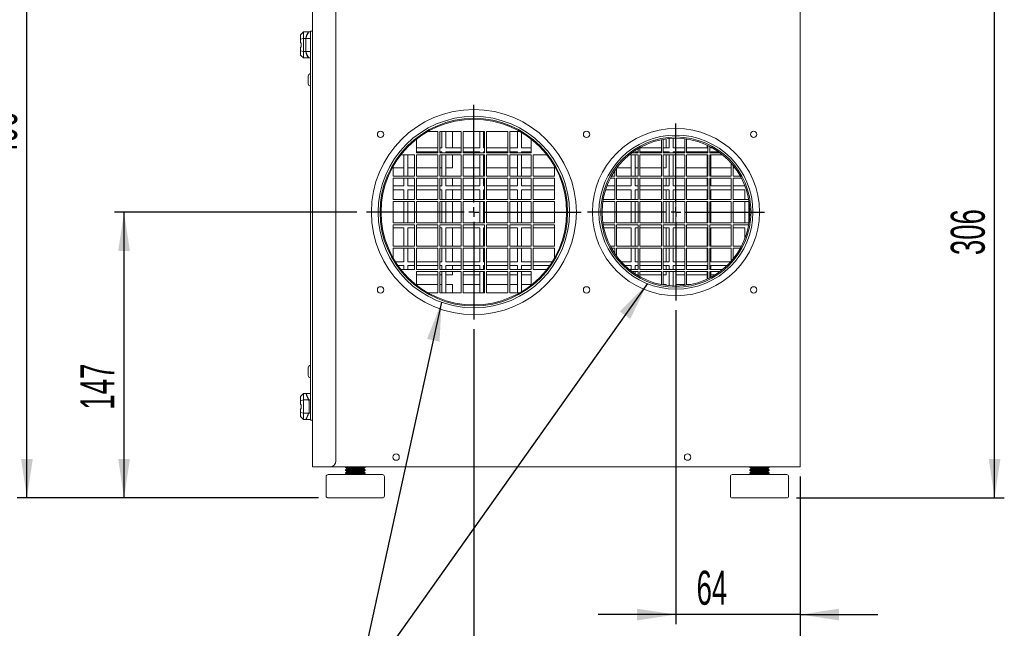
# Model space of a CAD drawing. Header units: millimetres. Extents: x 5 to 415, y 5 to 292.
# Tile 3 of 6: x 144 to 245, y 106 to 169. Entities that reach past the tile are written whole.
import ezdxf

# ---------------------------------------------------------------- set-up
doc = ezdxf.new("R2010")
doc.units = ezdxf.units.MM
doc.layers.add('FORMAT', color=7, linetype='Continuous')
doc.styles.add('SLDTEXTSTYLE1', font='TXT', dxfattribs={"width": 0.605})
doc.dimstyles.new('SLDDIMSTYLE0', dxfattribs={"dimtxt": 3.5, "dimasz": 4, "dimexe": 0, "dimexo": 0.0625, "dimgap": 0.875, "dimtad": 1, "dimlfac": 5, "dimrnd": 1e-09, "dimzin": 12, "dimdsep": 46, "dimtxsty": 'SLDTEXTSTYLE1', "dimsah": 1, "dimcen": 0.09, "dimadec": 0, "dimazin": 3, "dimtfac": 1, "dimtofl": 0, "dimtmove": 0, "dimatfit": 3, "dimfxl": 0, "dimfrac": 2, "dimtolj": 1, "dimtzin": 12, "dimarcsym": 0})
doc.dimstyles.new('SLDDIMSTYLE1', dxfattribs={"dimtxt": 3.5, "dimasz": 4, "dimexe": 0, "dimexo": 0.0625, "dimgap": 0.875, "dimtad": 1, "dimlfac": 5, "dimrnd": 1e-09, "dimzin": 12, "dimdsep": 46, "dimtxsty": 'SLDTEXTSTYLE1', "dimsah": 1, "dimcen": 0.09, "dimadec": 0, "dimazin": 3, "dimtfac": 1, "dimtmove": 0, "dimatfit": 0, "dimfxl": 0, "dimfrac": 2, "dimtolj": 1, "dimtzin": 12, "dimarcsym": 0})
doc.dimstyles.new('SLDDIMSTYLE2', dxfattribs={"dimtxt": 0, "dimasz": 4, "dimexe": 0, "dimexo": 0.0625, "dimgap": 0, "dimtad": 0, "dimtih": 1, "dimtoh": 1, "dimdec": 0, "dimrnd": 1e-09, "dimzin": 0, "dimdsep": 46, "dimtxsty": 'Standard', "dimsah": 1, "dimcen": 0.09, "dimadec": 0, "dimazin": 0, "dimtfac": 4, "dimtdec": 0, "dimtofl": 0, "dimtmove": 0, "dimatfit": 3, "dimfxl": 0, "dimfrac": 2, "dimtolj": 1, "dimtzin": 0, "dimarcsym": 0})

# ---------------------------------------------------------------- blocks, each defined once
blk = doc.blocks.new('*D6')
at = {"layer": 'FORMAT'}
for p, q in [((178.27, 148.85), (153.32, 148.85)), ((154.32, 119.45), (154.32, 148.85)), ((174.32, 119.45), (153.32, 119.45))]:
    blk.add_line(p, q, dxfattribs=at)
for points in [[(154.32, 148.85), (153.72, 144.85), (154.92, 144.85)], [(154.32, 119.45), (154.92, 123.45), (153.72, 123.45)]]:
    blk.add_solid(points, dxfattribs=at)
at = {"layer": 'FORMAT', "insert": (149.81, 128.53, -0.81), "char_height": 3.5, "attachment_point": 1, "rotation": 90, "style": 'SLDTEXTSTYLE1'}
blk.add_mtext('147', dxfattribs=at)
blk = doc.blocks.new('*D7')
at = {"layer": 'FORMAT'}
for p, q in [((163.32, 200.65), (143.32, 200.65)), ((144.32, 119.45), (144.32, 200.65)), ((174.32, 119.45), (143.32, 119.45))]:
    blk.add_line(p, q, dxfattribs=at)
for points in [[(144.32, 200.65), (143.72, 196.65), (144.92, 196.65)], [(144.32, 119.45), (144.92, 123.45), (143.72, 123.45)]]:
    blk.add_solid(points, dxfattribs=at)
at = {"layer": 'FORMAT', "insert": (139.81, 154.43, -0.81), "char_height": 3.5, "attachment_point": 1, "rotation": 90, "style": 'SLDTEXTSTYLE1'}
blk.add_mtext('406', dxfattribs=at)
blk = doc.blocks.new('*D8')
at = {"layer": 'FORMAT'}
for p, q in [((234.92, 180.65), (244.92, 180.65)), ((243.92, 119.45), (243.92, 180.65)), ((223.52, 119.45), (244.92, 119.45))]:
    blk.add_line(p, q, dxfattribs=at)
for points in [[(243.92, 180.65), (243.32, 176.65), (244.52, 176.65)], [(243.92, 119.45), (244.52, 123.45), (243.32, 123.45)]]:
    blk.add_solid(points, dxfattribs=at)
at = {"layer": 'FORMAT', "insert": (239.41, 144.43, -0.81), "char_height": 3.5, "attachment_point": 1, "rotation": 90, "style": 'SLDTEXTSTYLE1'}
blk.add_mtext('306', dxfattribs=at)
blk = doc.blocks.new('*D10')
at = {"layer": 'FORMAT'}
for p, q in [((211.12, 138.75), (211.12, 106.45)), ((223.92, 121.65), (223.92, 106.45)), ((211.12, 107.45), (203.12, 107.45)), ((223.92, 107.45), (211.12, 107.45)), ((223.92, 107.45), (231.92, 107.45))]:
    blk.add_line(p, q, dxfattribs=at)
for points in [[(211.12, 107.45), (207.12, 108.05), (207.12, 106.85)], [(223.92, 107.45), (227.92, 106.85), (227.92, 108.05)]]:
    blk.add_solid(points, dxfattribs=at)
at = {"layer": 'FORMAT', "insert": (213.25, 111.96, -0.81), "char_height": 3.5, "attachment_point": 1, "style": 'SLDTEXTSTYLE1'}
blk.add_mtext('64', dxfattribs=at)
blk = doc.blocks.new('*D11')
at = {"layer": 'FORMAT'}
for p, q in [((190.32, 136.8), (190.32, 96.45)), ((223.92, 121.65), (223.92, 96.45)), ((223.92, 97.45), (190.32, 97.45))]:
    blk.add_line(p, q, dxfattribs=at)
for points in [[(190.32, 97.45), (194.32, 96.85), (194.32, 98.05)], [(223.92, 97.45), (219.92, 98.05), (219.92, 96.85)]]:
    blk.add_solid(points, dxfattribs=at)
at = {"layer": 'FORMAT', "insert": (201.51, 101.96, -0.81), "char_height": 3.5, "attachment_point": 1, "style": 'SLDTEXTSTYLE1'}
blk.add_mtext('168', dxfattribs=at)
blk = doc.blocks.new('SW_CENTERMARKSYMBOL_0')
at = {"layer": 'FORMAT', "color": 0}
for p, q in [((0, 1), (0, 11.05)), ((-1, 0), (-11.05, 0)), ((0, 0), (-0.5, 0)), ((0, 0), (0, 0.5)), ((0, 0), (0, -0.5)), ((0, 0), (0.5, 0)), ((1, 0), (11.05, 0)), ((0, -1), (0, -11.05))]:
    blk.add_line(p, q, dxfattribs=at)
blk = doc.blocks.new('SW_CENTERMARKSYMBOL_1')
at = {"layer": 'FORMAT', "color": 0}
for p, q in [((0, 1), (0, 9.1)), ((-1, 0), (-9.1, 0)), ((0, 0), (-0.5, 0)), ((0, 0), (0, 0.5)), ((0, 0), (0, -0.5)), ((0, 0), (0.5, 0)), ((1, 0), (9.1, 0)), ((0, -1), (0, -9.1))]:
    blk.add_line(p, q, dxfattribs=at)

msp = doc.modelspace()

# ---------------------------------------------------------------- linework, layer by layer
at = {"color": 7, "linetype": 'Continuous', "lineweight": 15}
for p, q in [((173.7228, 122.648), (173.7228, 215.248)), ((223.9228, 215.048), (223.9228, 122.648)), ((176.1228, 213.2339), (176.1228, 123.248)), ((172.7828, 167.388), (172.4828, 167.088)), ((172.7828, 167.388), (172.7828, 166.7221)), ((172.7828, 167.388), (173.3172, 167.388)), ((173.3172, 167.388), (173.3533, 167.388)), ((173.3533, 167.388), (173.5228, 167.388)), ((173.5228, 167.448), (173.7228, 167.448)), ((173.5228, 167.048), (173.5228, 167.448)), ((172.4828, 166.6467), (172.4828, 167.088)), ((172.4828, 166.6467), (172.7828, 166.7221)), ((172.4828, 166.268), (172.4828, 166.6467)), ((172.5328, 166.268), (172.4828, 166.268)), ((172.5328, 166.268), (172.5328, 165.828)), ((172.7828, 166.7221), (172.7828, 165.3739)), ((172.7828, 166.7221), (173.0137, 166.7221)), ((173.0137, 165.3739), (173.0137, 166.7221)), ((173.0428, 166.7221), (173.5228, 166.7221)), ((173.0428, 165.3739), (173.0428, 166.7221)), ((173.5228, 167.048), (173.5228, 127.848)), ((172.5328, 165.828), (172.4828, 165.828)), ((172.4828, 165.4493), (172.4828, 165.828)), ((172.7828, 165.3739), (172.4828, 165.4493)), ((172.4828, 165.4493), (172.4828, 165.008)), ((172.7828, 165.3739), (172.7828, 164.708)), ((173.0137, 165.3739), (172.7828, 165.3739)), ((173.5228, 165.3739), (173.0428, 165.3739)), ((172.4828, 165.008), (172.7828, 164.708)), ((173.3172, 164.708), (172.7828, 164.708)), ((173.3533, 164.708), (173.3172, 164.708)), ((173.3533, 164.708), (173.5228, 164.708)), ((173.2828, 162.053), (173.2828, 162.843)), ((186.6228, 157.148), (185.5992, 157.148)), ((186.6228, 154.948), (186.6228, 157.148)), ((189.0228, 157.148), (186.8228, 157.148)), ((186.8228, 157.148), (186.8228, 154.948)), ((187.0228, 155.448), (187.0228, 157.148)), ((187.4228, 157.148), (187.4228, 155.448)), ((188.1228, 155.448), (188.1228, 157.148)), ((189.0228, 154.948), (189.0228, 157.148)), ((191.4228, 157.148), (189.2228, 157.148)), ((189.2228, 157.148), (189.2228, 154.948)), ((190.9228, 155.448), (190.9228, 157.148)), ((191.3228, 157.148), (191.3228, 155.448)), ((191.4228, 154.948), (191.4228, 157.148)), ((193.8228, 157.148), (191.6228, 157.148)), ((191.6228, 157.148), (191.6228, 154.948)), ((193.8228, 154.948), (193.8228, 157.148)), ((195.0464, 157.148), (194.0228, 157.148)), ((194.0228, 157.148), (194.0228, 154.948)), ((194.8228, 155.448), (194.8228, 157.148)), ((184.4228, 156.3575), (184.4228, 154.948)), ((195.2228, 157.0451), (195.2228, 155.448)), ((196.2228, 154.948), (196.2228, 156.3575)), ((209.6228, 154.948), (209.6228, 156.2985)), ((209.8228, 156.336), (209.8228, 154.948)), ((210.1228, 155.448), (210.1228, 156.3819)), ((210.4228, 155.448), (210.4228, 156.4157)), ((210.8228, 156.4421), (210.8228, 155.448)), ((211.1228, 156.448), (211.1228, 155.448)), ((212.0228, 154.948), (212.0228, 156.3945)), ((212.2228, 156.368), (212.2228, 154.948)), ((184.4228, 155.448), (186.6228, 155.448)), ((186.8228, 155.448), (187.0228, 155.448)), ((187.4228, 155.448), (189.0228, 155.448)), ((189.2228, 155.448), (190.9228, 155.448)), ((191.3228, 155.448), (191.4228, 155.448)), ((191.6228, 155.448), (193.8228, 155.448)), ((194.0228, 155.448), (194.8228, 155.448)), ((195.2228, 155.448), (196.2228, 155.448)), ((207.2228, 154.948), (207.2228, 155.371)), ((207.4228, 155.4865), (207.4228, 154.948)), ((207.4228, 155.448), (209.6228, 155.448)), ((209.8228, 155.448), (210.4228, 155.448)), ((210.8228, 155.448), (212.0228, 155.448)), ((212.2228, 155.448), (214.3228, 155.448)), ((214.3228, 155.448), (214.3228, 155.7415)), ((214.4228, 154.948), (214.4228, 155.6942)), ((214.6228, 155.5941), (214.6228, 154.948)), ((214.7228, 155.5413), (214.7228, 155.448)), ((214.7228, 155.448), (214.8911, 155.448)), ((184.2228, 154.748), (182.8133, 154.748)), ((183.1228, 152.548), (183.1228, 154.748)), ((183.5228, 154.748), (183.5228, 152.548)), ((184.2228, 152.548), (184.2228, 154.748)), ((186.6228, 155.048), (184.4228, 155.048)), ((184.4228, 154.948), (186.6228, 154.948)), ((184.4228, 154.748), (184.4228, 152.548)), ((186.6228, 154.748), (184.4228, 154.748)), ((186.6228, 152.548), (186.6228, 154.748)), ((187.0228, 155.048), (186.8228, 155.048)), ((186.8228, 154.948), (189.0228, 154.948)), ((186.8228, 154.748), (186.8228, 152.548)), ((189.0228, 154.748), (186.8228, 154.748)), ((187.0228, 154.948), (187.0228, 155.048)), ((187.0228, 152.548), (187.0228, 154.748)), ((189.0228, 155.048), (187.4228, 155.048)), ((187.4228, 155.048), (187.4228, 154.948)), ((187.4228, 154.748), (187.4228, 152.548)), ((188.1228, 154.948), (188.1228, 155.048)), ((188.1228, 153.398), (188.1228, 154.748)), ((189.0228, 152.548), (189.0228, 154.748)), ((190.9228, 155.048), (189.2228, 155.048)), ((189.2228, 154.948), (191.4228, 154.948)), ((189.2228, 154.748), (189.2228, 152.548)), ((191.4228, 154.748), (189.2228, 154.748)), ((190.9228, 154.948), (190.9228, 155.048)), ((190.9228, 152.548), (190.9228, 154.748)), ((191.4228, 155.048), (191.3228, 155.048)), ((191.3228, 155.048), (191.3228, 154.948)), ((191.3228, 154.748), (191.3228, 152.548)), ((191.4228, 152.548), (191.4228, 154.748)), ((193.8228, 155.048), (191.6228, 155.048)), ((191.6228, 154.948), (193.8228, 154.948)), ((191.6228, 154.748), (191.6228, 152.548)), ((193.8228, 154.748), (191.6228, 154.748)), ((193.8228, 152.548), (193.8228, 154.748)), ((194.8228, 155.048), (194.0228, 155.048)), ((194.0228, 154.948), (196.2228, 154.948)), ((194.0228, 154.748), (194.0228, 152.548)), ((196.2228, 154.748), (194.0228, 154.748)), ((194.8228, 154.948), (194.8228, 155.048)), ((194.8228, 152.548), (194.8228, 154.748)), ((196.2228, 155.048), (195.2228, 155.048)), ((195.2228, 155.048), (195.2228, 154.948)), ((195.2228, 154.748), (195.2228, 152.548)), ((196.2228, 152.548), (196.2228, 154.748)), ((197.8323, 154.748), (196.4228, 154.748)), ((196.4228, 154.748), (196.4228, 152.548)), ((207.2228, 154.748), (206.3322, 154.748)), ((206.5228, 152.548), (206.5228, 154.748)), ((206.5896, 154.948), (207.2228, 154.948)), ((207.2228, 155.048), (206.9228, 155.048)), ((206.9228, 155.048), (206.9228, 154.948)), ((206.9228, 154.748), (206.9228, 152.548)), ((207.2228, 152.548), (207.2228, 154.748)), ((209.6228, 155.048), (207.4228, 155.048)), ((207.4228, 154.948), (209.6228, 154.948)), ((207.4228, 154.748), (207.4228, 152.548)), ((209.6228, 154.748), (207.4228, 154.748)), ((209.6228, 152.548), (209.6228, 154.748)), ((210.4228, 155.048), (209.8228, 155.048)), ((209.8228, 154.948), (212.0228, 154.948)), ((209.8228, 154.748), (209.8228, 152.548)), ((212.0228, 154.748), (209.8228, 154.748)), ((210.1228, 154.948), (210.1228, 155.048)), ((210.1228, 153.398), (210.1228, 154.748)), ((210.4228, 154.948), (210.4228, 155.048)), ((210.4228, 152.548), (210.4228, 154.748)), ((212.0228, 155.048), (210.8228, 155.048)), ((210.8228, 155.048), (210.8228, 154.948)), ((210.8228, 154.748), (210.8228, 152.548)), ((211.1228, 155.048), (211.1228, 154.948)), ((211.1228, 154.748), (211.1228, 153.398)), ((212.0228, 152.548), (212.0228, 154.748)), ((214.3228, 155.048), (212.2228, 155.048)), ((212.2228, 154.948), (214.4228, 154.948)), ((212.2228, 154.748), (212.2228, 152.548)), ((214.4228, 154.748), (212.2228, 154.748)), ((214.3228, 154.948), (214.3228, 155.048)), ((214.3228, 152.548), (214.3228, 154.748)), ((214.4228, 152.548), (214.4228, 154.748)), ((214.6228, 154.948), (215.656, 154.948)), ((214.6228, 154.748), (214.6228, 152.548)), ((215.9134, 154.748), (214.6228, 154.748)), ((215.5183, 155.048), (214.7228, 155.048)), ((214.7228, 155.048), (214.7228, 154.948)), ((214.7228, 154.748), (214.7228, 152.548)), ((182.0228, 153.5716), (182.0228, 152.548)), ((182.0228, 153.398), (183.1228, 153.398)), ((183.5228, 153.398), (184.2228, 153.398)), ((184.4228, 153.398), (186.6228, 153.398)), ((186.8228, 153.398), (187.0228, 153.398)), ((187.4228, 153.398), (188.1228, 153.398)), ((189.2228, 153.398), (190.9228, 153.398)), ((191.3228, 153.398), (191.4228, 153.398)), ((191.6228, 153.398), (193.8228, 153.398)), ((194.0228, 153.398), (194.8228, 153.398)), ((195.2228, 153.398), (196.2228, 153.398)), ((196.4228, 153.398), (198.6228, 153.398)), ((198.6228, 152.548), (198.6228, 153.5716)), ((204.8228, 152.548), (204.8228, 153.0989)), ((205.0228, 153.3812), (205.0228, 152.548)), ((205.0353, 153.398), (206.5228, 153.398)), ((206.9228, 153.398), (207.2228, 153.398)), ((207.4228, 153.398), (209.6228, 153.398)), ((209.8228, 153.398), (210.1228, 153.398)), ((211.1228, 153.398), (212.0228, 153.398)), ((212.2228, 153.398), (214.3228, 153.398)), ((214.7228, 153.398), (216.8228, 153.398)), ((216.8228, 152.548), (216.8228, 153.8749)), ((217.0228, 153.6386), (217.0228, 152.548)), ((217.0228, 153.398), (217.2103, 153.398)), ((182.0228, 152.548), (184.2228, 152.548)), ((182.0228, 152.348), (182.0228, 150.148)), ((184.2228, 152.348), (182.0228, 152.348)), ((183.1228, 151.548), (183.1228, 152.348)), ((183.5228, 152.348), (183.5228, 151.548)), ((184.2228, 150.148), (184.2228, 152.348)), ((184.4228, 152.548), (186.6228, 152.548)), ((184.4228, 152.348), (184.4228, 150.148)), ((186.6228, 152.348), (184.4228, 152.348)), ((186.6228, 150.148), (186.6228, 152.348)), ((186.8228, 152.548), (189.0228, 152.548)), ((186.8228, 152.348), (186.8228, 150.148)), ((189.0228, 152.348), (186.8228, 152.348)), ((187.0228, 151.548), (187.0228, 152.348)), ((187.4228, 152.348), (187.4228, 151.548)), ((188.1228, 151.548), (188.1228, 152.348)), ((189.0228, 150.148), (189.0228, 152.348)), ((189.2228, 152.548), (191.4228, 152.548)), ((189.2228, 152.348), (189.2228, 150.148)), ((191.4228, 152.348), (189.2228, 152.348)), ((190.9228, 151.548), (190.9228, 152.348)), ((191.3228, 152.348), (191.3228, 151.548)), ((191.4228, 150.148), (191.4228, 152.348)), ((191.6228, 152.548), (193.8228, 152.548)), ((191.6228, 152.348), (191.6228, 150.148)), ((193.8228, 152.348), (191.6228, 152.348)), ((193.8228, 150.148), (193.8228, 152.348)), ((194.0228, 152.548), (196.2228, 152.548)), ((194.0228, 152.348), (194.0228, 150.148)), ((196.2228, 152.348), (194.0228, 152.348)), ((194.8228, 151.548), (194.8228, 152.348)), ((195.2228, 152.348), (195.2228, 151.548)), ((196.2228, 150.148), (196.2228, 152.348)), ((196.4228, 152.548), (198.6228, 152.548)), ((198.6228, 152.348), (196.4228, 152.348)), ((196.4228, 152.348), (196.4228, 150.148)), ((198.6228, 150.148), (198.6228, 152.348)), ((204.8228, 152.348), (204.3767, 152.348)), ((204.4843, 152.548), (204.8228, 152.548)), ((204.8228, 150.148), (204.8228, 152.348)), ((205.0228, 152.548), (207.2228, 152.548)), ((205.0228, 152.348), (205.0228, 150.148)), ((207.2228, 152.348), (205.0228, 152.348)), ((206.5228, 151.548), (206.5228, 152.348)), ((206.9228, 152.348), (206.9228, 151.548)), ((207.2228, 150.148), (207.2228, 152.348)), ((207.4228, 152.548), (209.6228, 152.548)), ((207.4228, 152.348), (207.4228, 150.148)), ((209.6228, 152.348), (207.4228, 152.348)), ((209.6228, 150.148), (209.6228, 152.348)), ((209.8228, 152.548), (212.0228, 152.548)), ((209.8228, 152.348), (209.8228, 150.148)), ((212.0228, 152.348), (209.8228, 152.348)), ((210.1228, 151.548), (210.1228, 152.348)), ((210.4228, 151.548), (210.4228, 152.348)), ((210.8228, 152.348), (210.8228, 151.548)), ((211.1228, 152.348), (211.1228, 151.548)), ((212.0228, 150.148), (212.0228, 152.348)), ((212.2228, 152.548), (214.4228, 152.548)), ((212.2228, 152.348), (212.2228, 150.148)), ((214.4228, 152.348), (212.2228, 152.348)), ((214.3228, 151.548), (214.3228, 152.348)), ((214.4228, 150.148), (214.4228, 152.348)), ((214.6228, 152.548), (216.8228, 152.548)), ((214.6228, 152.348), (214.6228, 150.148)), ((216.8228, 152.348), (214.6228, 152.348)), ((214.7228, 152.348), (214.7228, 151.548)), ((216.8228, 150.148), (216.8228, 152.348)), ((217.0228, 152.548), (217.7614, 152.548)), ((217.8689, 152.348), (217.0228, 152.348)), ((217.0228, 152.348), (217.0228, 150.148)), ((182.0228, 151.548), (183.1228, 151.548)), ((183.1228, 151.148), (182.0228, 151.148)), ((183.1228, 150.148), (183.1228, 151.148)), ((183.5228, 151.548), (184.2228, 151.548)), ((184.2228, 151.148), (183.5228, 151.148)), ((183.5228, 151.148), (183.5228, 150.148)), ((184.4228, 151.548), (186.6228, 151.548)), ((186.6228, 151.148), (184.4228, 151.148)), ((186.8228, 151.548), (187.0228, 151.548)), ((187.0228, 151.148), (186.8228, 151.148)), ((187.0228, 150.148), (187.0228, 151.148)), ((187.4228, 151.548), (189.0228, 151.548)), ((189.0228, 151.148), (187.4228, 151.148)), ((187.4228, 151.148), (187.4228, 150.148)), ((188.1228, 150.148), (188.1228, 151.148)), ((189.2228, 151.548), (190.9228, 151.548)), ((190.9228, 151.148), (189.2228, 151.148)), ((190.9228, 150.148), (190.9228, 151.148)), ((191.3228, 151.548), (191.4228, 151.548)), ((191.4228, 151.148), (191.3228, 151.148)), ((191.3228, 151.148), (191.3228, 150.148)), ((191.6228, 151.548), (193.8228, 151.548)), ((193.8228, 151.148), (191.6228, 151.148)), ((194.0228, 151.548), (194.8228, 151.548)), ((194.8228, 151.148), (194.0228, 151.148)), ((194.8228, 150.148), (194.8228, 151.148)), ((195.2228, 151.548), (196.2228, 151.548)), ((196.2228, 151.148), (195.2228, 151.148)), ((195.2228, 151.148), (195.2228, 150.148)), ((196.4228, 151.548), (198.6228, 151.548)), ((198.6228, 151.148), (196.4228, 151.148)), ((204.8228, 151.148), (203.8792, 151.148)), ((204.0186, 151.548), (204.8228, 151.548)), ((205.0228, 151.548), (206.5228, 151.548)), ((206.5228, 151.148), (205.0228, 151.148)), ((206.5228, 150.148), (206.5228, 151.148)), ((206.9228, 151.548), (207.2228, 151.548)), ((207.2228, 151.148), (206.9228, 151.148)), ((206.9228, 151.148), (206.9228, 150.148)), ((207.4228, 151.548), (209.6228, 151.548)), ((209.6228, 151.148), (207.4228, 151.148)), ((209.8228, 151.548), (210.4228, 151.548)), ((210.4228, 151.148), (209.8228, 151.148)), ((210.1228, 150.148), (210.1228, 151.148)), ((210.4228, 150.148), (210.4228, 151.148)), ((210.8228, 151.548), (212.0228, 151.548)), ((212.0228, 151.148), (210.8228, 151.148)), ((210.8228, 151.148), (210.8228, 150.148)), ((211.1228, 151.148), (211.1228, 150.148)), ((212.2228, 151.548), (214.3228, 151.548)), ((214.3228, 151.148), (212.2228, 151.148)), ((214.3228, 150.148), (214.3228, 151.148)), ((214.7228, 151.548), (216.8228, 151.548)), ((216.8228, 151.148), (214.7228, 151.148)), ((214.7228, 151.148), (214.7228, 150.148)), ((217.0228, 151.548), (218.2228, 151.548)), ((218.2228, 151.148), (217.0228, 151.148)), ((218.2228, 151.548), (218.2228, 151.5591)), ((218.2228, 150.148), (218.2228, 151.148)), ((182.0228, 150.148), (184.2228, 150.148)), ((184.4228, 150.148), (186.6228, 150.148)), ((186.8228, 150.148), (189.0228, 150.148)), ((189.2228, 150.148), (191.4228, 150.148)), ((191.6228, 150.148), (193.8228, 150.148)), ((194.0228, 150.148), (196.2228, 150.148)), ((196.4228, 150.148), (198.6228, 150.148)), ((203.6348, 150.148), (204.8228, 150.148)), ((205.0228, 150.148), (207.2228, 150.148)), ((207.4228, 150.148), (209.6228, 150.148)), ((209.8228, 150.148), (212.0228, 150.148)), ((212.2228, 150.148), (214.4228, 150.148)), ((214.6228, 150.148), (216.8228, 150.148)), ((217.0228, 150.148), (218.6108, 150.148)), ((182.0228, 149.948), (182.0228, 147.748)), ((184.2228, 149.948), (182.0228, 149.948)), ((183.1228, 147.748), (183.1228, 149.948)), ((183.5228, 149.948), (183.5228, 147.748)), ((184.2228, 147.748), (184.2228, 149.948)), ((184.4228, 149.948), (184.4228, 147.748)), ((186.6228, 149.948), (184.4228, 149.948)), ((186.6228, 147.748), (186.6228, 149.948)), ((186.8228, 149.948), (186.8228, 147.748)), ((189.0228, 149.948), (186.8228, 149.948)), ((187.0228, 147.748), (187.0228, 149.948)), ((187.4228, 149.948), (187.4228, 147.748)), ((188.1228, 147.748), (188.1228, 149.948)), ((189.0228, 147.748), (189.0228, 149.948)), ((189.2228, 149.948), (189.2228, 147.748)), ((191.4228, 149.948), (189.2228, 149.948)), ((190.9228, 147.748), (190.9228, 149.948)), ((191.3228, 149.948), (191.3228, 147.748)), ((191.4228, 147.748), (191.4228, 149.948)), ((191.6228, 149.948), (191.6228, 147.748)), ((193.8228, 149.948), (191.6228, 149.948)), ((193.8228, 147.748), (193.8228, 149.948)), ((194.0228, 149.948), (194.0228, 147.748)), ((196.2228, 149.948), (194.0228, 149.948)), ((194.8228, 147.748), (194.8228, 149.948)), ((195.2228, 149.948), (195.2228, 147.748)), ((196.2228, 147.748), (196.2228, 149.948)), ((196.4228, 149.948), (196.4228, 147.748)), ((198.6228, 149.948), (196.4228, 149.948)), ((198.6228, 147.748), (198.6228, 149.948)), ((204.8228, 149.948), (203.6029, 149.948)), ((204.8228, 147.748), (204.8228, 149.948)), ((205.0228, 149.948), (205.0228, 147.748)), ((207.2228, 149.948), (205.0228, 149.948)), ((206.5228, 147.748), (206.5228, 149.948)), ((206.9228, 149.948), (206.9228, 147.748)), ((207.2228, 147.748), (207.2228, 149.948)), ((207.4228, 149.948), (207.4228, 147.748)), ((209.6228, 149.948), (207.4228, 149.948)), ((209.6228, 147.748), (209.6228, 149.948)), ((209.8228, 149.948), (209.8228, 147.748)), ((212.0228, 149.948), (209.8228, 149.948)), ((210.1228, 147.748), (210.1228, 149.948)), ((210.4228, 147.748), (210.4228, 149.948)), ((210.8228, 149.948), (210.8228, 147.748)), ((211.1228, 149.948), (211.1228, 147.748)), ((212.0228, 147.748), (212.0228, 149.948)), ((212.2228, 149.948), (212.2228, 147.748)), ((214.4228, 149.948), (212.2228, 149.948)), ((214.3228, 147.748), (214.3228, 149.948)), ((214.4228, 147.748), (214.4228, 149.948)), ((214.6228, 149.948), (214.6228, 147.748)), ((216.8228, 149.948), (214.6228, 149.948)), ((214.7228, 149.948), (214.7228, 147.748)), ((216.8228, 147.748), (216.8228, 149.948)), ((217.0228, 149.948), (217.0228, 147.748)), ((218.6428, 149.948), (217.0228, 149.948)), ((218.2228, 147.748), (218.2228, 149.948)), ((218.6228, 149.948), (218.6228, 147.748)), ((182.0228, 147.748), (184.2228, 147.748)), ((182.0228, 147.548), (182.0228, 145.348)), ((184.2228, 147.548), (182.0228, 147.548)), ((183.1228, 147.248), (182.0228, 147.248)), ((183.1228, 145.348), (183.1228, 147.248)), ((184.2228, 147.248), (183.5228, 147.248)), ((183.5228, 147.248), (183.5228, 145.348)), ((184.2228, 145.348), (184.2228, 147.548)), ((184.4228, 147.748), (186.6228, 147.748)), ((184.4228, 147.548), (184.4228, 145.348)), ((186.6228, 147.548), (184.4228, 147.548)), ((186.6228, 147.248), (184.4228, 147.248)), ((186.6228, 145.348), (186.6228, 147.548)), ((186.8228, 147.748), (189.0228, 147.748)), ((186.8228, 147.548), (186.8228, 145.348)), ((189.0228, 147.548), (186.8228, 147.548)), ((187.0228, 147.248), (186.8228, 147.248)), ((187.0228, 145.348), (187.0228, 147.248)), ((189.0228, 147.248), (187.4228, 147.248)), ((187.4228, 147.248), (187.4228, 145.348)), ((188.1228, 145.348), (188.1228, 147.248)), ((189.0228, 145.348), (189.0228, 147.548)), ((189.2228, 147.748), (191.4228, 147.748)), ((189.2228, 147.548), (189.2228, 145.348)), ((191.4228, 147.548), (189.2228, 147.548)), ((190.9228, 147.248), (189.2228, 147.248)), ((190.9228, 145.348), (190.9228, 147.248)), ((191.4228, 147.248), (191.3228, 147.248)), ((191.3228, 147.248), (191.3228, 145.348)), ((191.4228, 145.348), (191.4228, 147.548)), ((191.6228, 147.748), (193.8228, 147.748)), ((191.6228, 147.548), (191.6228, 145.348)), ((193.8228, 147.548), (191.6228, 147.548)), ((193.8228, 147.248), (191.6228, 147.248)), ((193.8228, 145.348), (193.8228, 147.548)), ((194.0228, 147.748), (196.2228, 147.748)), ((194.0228, 147.548), (194.0228, 145.348)), ((196.2228, 147.548), (194.0228, 147.548)), ((194.8228, 147.248), (194.0228, 147.248)), ((194.8228, 145.348), (194.8228, 147.248)), ((196.2228, 147.248), (195.2228, 147.248)), ((195.2228, 147.248), (195.2228, 145.348)), ((196.2228, 145.348), (196.2228, 147.548)), ((196.4228, 147.748), (198.6228, 147.748)), ((196.4228, 147.548), (196.4228, 145.348)), ((198.6228, 147.548), (196.4228, 147.548)), ((198.6228, 147.248), (196.4228, 147.248)), ((198.6228, 145.348), (198.6228, 147.548)), ((203.6029, 147.748), (204.8228, 147.748)), ((204.8228, 147.548), (203.6348, 147.548)), ((204.8228, 147.248), (203.6932, 147.248)), ((204.8228, 145.348), (204.8228, 147.548)), ((205.0228, 147.748), (207.2228, 147.748)), ((205.0228, 147.548), (205.0228, 145.348)), ((207.2228, 147.548), (205.0228, 147.548)), ((206.5228, 147.248), (205.0228, 147.248)), ((206.5228, 145.348), (206.5228, 147.248)), ((207.2228, 147.248), (206.9228, 147.248)), ((206.9228, 147.248), (206.9228, 145.348)), ((207.2228, 145.348), (207.2228, 147.548)), ((207.4228, 147.748), (209.6228, 147.748)), ((207.4228, 147.548), (207.4228, 145.348)), ((209.6228, 147.548), (207.4228, 147.548)), ((209.6228, 147.248), (207.4228, 147.248)), ((209.6228, 145.348), (209.6228, 147.548)), ((209.8228, 147.748), (212.0228, 147.748)), ((209.8228, 147.548), (209.8228, 145.348)), ((212.0228, 147.548), (209.8228, 147.548)), ((210.4228, 147.248), (209.8228, 147.248)), ((210.1228, 145.348), (210.1228, 147.248)), ((210.4228, 145.348), (210.4228, 147.248)), ((212.0228, 147.248), (210.8228, 147.248)), ((210.8228, 147.248), (210.8228, 145.348)), ((211.1228, 147.248), (211.1228, 145.348)), ((212.0228, 145.348), (212.0228, 147.548)), ((212.2228, 147.748), (214.4228, 147.748)), ((212.2228, 147.548), (212.2228, 145.348)), ((214.4228, 147.548), (212.2228, 147.548)), ((214.3228, 147.248), (212.2228, 147.248)), ((214.3228, 145.348), (214.3228, 147.248)), ((214.4228, 145.348), (214.4228, 147.548)), ((214.6228, 147.748), (216.8228, 147.748)), ((214.6228, 147.548), (214.6228, 145.348)), ((216.8228, 147.548), (214.6228, 147.548)), ((216.8228, 147.248), (214.7228, 147.248)), ((214.7228, 147.248), (214.7228, 145.348)), ((216.8228, 145.348), (216.8228, 147.548)), ((217.0228, 147.748), (218.6428, 147.748)), ((217.0228, 147.548), (217.0228, 145.348)), ((218.6108, 147.548), (217.0228, 147.548)), ((218.2228, 147.248), (217.0228, 147.248)), ((218.2228, 146.1369), (218.2228, 147.248)), ((182.0228, 145.348), (184.2228, 145.348)), ((182.0228, 145.148), (182.0228, 144.1244)), ((184.2228, 145.148), (182.0228, 145.148)), ((183.1228, 143.748), (183.1228, 145.148)), ((183.5228, 145.148), (183.5228, 143.748)), ((184.2228, 142.948), (184.2228, 145.148)), ((184.4228, 145.348), (186.6228, 145.348)), ((184.4228, 145.148), (184.4228, 142.948)), ((186.6228, 145.148), (184.4228, 145.148)), ((186.6228, 142.948), (186.6228, 145.148)), ((186.8228, 145.348), (189.0228, 145.348)), ((186.8228, 145.148), (186.8228, 142.948)), ((189.0228, 145.148), (186.8228, 145.148)), ((187.0228, 143.748), (187.0228, 145.148)), ((187.4228, 145.148), (187.4228, 143.748)), ((188.1228, 143.748), (188.1228, 145.148)), ((189.0228, 142.948), (189.0228, 145.148)), ((189.2228, 145.348), (191.4228, 145.348)), ((189.2228, 145.148), (189.2228, 142.948)), ((191.4228, 145.148), (189.2228, 145.148)), ((190.9228, 143.748), (190.9228, 145.148)), ((191.3228, 145.148), (191.3228, 143.748)), ((191.4228, 142.948), (191.4228, 145.148)), ((191.6228, 145.348), (193.8228, 145.348)), ((191.6228, 145.148), (191.6228, 142.948)), ((193.8228, 145.148), (191.6228, 145.148)), ((193.8228, 142.948), (193.8228, 145.148)), ((194.0228, 145.348), (196.2228, 145.348)), ((194.0228, 145.148), (194.0228, 142.948)), ((196.2228, 145.148), (194.0228, 145.148)), ((194.8228, 143.748), (194.8228, 145.148)), ((195.2228, 145.148), (195.2228, 143.748)), ((196.2228, 142.948), (196.2228, 145.148)), ((196.4228, 145.348), (198.6228, 145.348)), ((196.4228, 145.148), (196.4228, 142.948)), ((198.6228, 145.148), (196.4228, 145.148)), ((198.6228, 144.1244), (198.6228, 145.148)), ((204.3767, 145.348), (204.8228, 145.348)), ((204.8228, 145.148), (204.4843, 145.148)), ((204.8228, 144.5971), (204.8228, 145.148)), ((205.0228, 145.348), (207.2228, 145.348)), ((205.0228, 145.148), (205.0228, 144.3148)), ((207.2228, 145.148), (205.0228, 145.148)), ((206.5228, 143.748), (206.5228, 145.148)), ((206.9228, 145.148), (206.9228, 143.748)), ((207.2228, 142.948), (207.2228, 145.148)), ((207.4228, 145.348), (209.6228, 145.348)), ((207.4228, 145.148), (207.4228, 142.948)), ((209.6228, 145.148), (207.4228, 145.148)), ((209.6228, 142.948), (209.6228, 145.148)), ((209.8228, 145.348), (212.0228, 145.348)), ((209.8228, 145.148), (209.8228, 142.948)), ((212.0228, 145.148), (209.8228, 145.148)), ((210.1228, 143.748), (210.1228, 145.148)), ((210.4228, 143.748), (210.4228, 145.148)), ((210.8228, 145.148), (210.8228, 143.748)), ((211.1228, 145.148), (211.1228, 143.748)), ((212.0228, 142.948), (212.0228, 145.148)), ((212.2228, 145.348), (214.4228, 145.348)), ((212.2228, 145.148), (212.2228, 142.948)), ((214.4228, 145.148), (212.2228, 145.148)), ((214.3228, 143.748), (214.3228, 145.148)), ((214.4228, 142.948), (214.4228, 145.148)), ((214.6228, 145.348), (216.8228, 145.348)), ((214.6228, 145.148), (214.6228, 142.948)), ((216.8228, 145.148), (214.6228, 145.148)), ((214.7228, 145.148), (214.7228, 143.748)), ((216.8228, 143.8211), (216.8228, 145.148)), ((217.0228, 145.348), (217.8689, 145.348)), ((217.0228, 145.148), (217.0228, 144.0574)), ((217.7614, 145.148), (217.0228, 145.148)), ((182.2486, 143.748), (183.1228, 143.748)), ((183.1228, 143.348), (182.5156, 143.348)), ((182.8133, 142.948), (184.2228, 142.948)), ((183.1228, 142.948), (183.1228, 143.348)), ((183.5228, 143.748), (184.2228, 143.748)), ((184.2228, 143.348), (183.5228, 143.348)), ((183.5228, 143.348), (183.5228, 142.948)), ((184.4228, 143.748), (186.6228, 143.748)), ((186.6228, 143.348), (184.4228, 143.348)), ((184.4228, 142.948), (186.6228, 142.948)), ((186.8228, 143.748), (187.0228, 143.748)), ((187.0228, 143.348), (186.8228, 143.348)), ((186.8228, 142.948), (189.0228, 142.948)), ((187.0228, 142.948), (187.0228, 143.348)), ((187.4228, 143.748), (189.0228, 143.748)), ((189.0228, 143.348), (187.4228, 143.348)), ((187.4228, 143.348), (187.4228, 142.948)), ((188.1228, 142.948), (188.1228, 143.348)), ((189.2228, 143.748), (190.9228, 143.748)), ((190.9228, 143.348), (189.2228, 143.348)), ((189.2228, 142.948), (191.4228, 142.948)), ((190.9228, 142.948), (190.9228, 143.348)), ((191.3228, 143.748), (191.4228, 143.748)), ((191.4228, 143.348), (191.3228, 143.348)), ((191.3228, 143.348), (191.3228, 142.948)), ((191.6228, 143.748), (193.8228, 143.748)), ((193.8228, 143.348), (191.6228, 143.348)), ((191.6228, 142.948), (193.8228, 142.948)), ((194.0228, 143.748), (194.8228, 143.748)), ((194.8228, 143.348), (194.0228, 143.348)), ((194.0228, 142.948), (196.2228, 142.948)), ((194.8228, 142.948), (194.8228, 143.348)), ((195.2228, 143.748), (196.2228, 143.748)), ((196.2228, 143.348), (195.2228, 143.348)), ((195.2228, 143.348), (195.2228, 142.948)), ((196.4228, 143.748), (198.397, 143.748)), ((198.13, 143.348), (196.4228, 143.348)), ((196.4228, 142.948), (197.8323, 142.948)), ((205.4881, 143.748), (206.5228, 143.748)), ((206.5228, 143.348), (205.8778, 143.348)), ((206.3322, 142.948), (207.2228, 142.948)), ((206.5228, 142.948), (206.5228, 143.348)), ((206.9228, 143.748), (207.2228, 143.748)), ((207.2228, 143.348), (206.9228, 143.348)), ((206.9228, 143.348), (206.9228, 142.948)), ((207.4228, 143.748), (209.6228, 143.748)), ((209.6228, 143.348), (207.4228, 143.348)), ((207.4228, 142.948), (209.6228, 142.948)), ((209.8228, 143.748), (210.4228, 143.748)), ((210.4228, 143.348), (209.8228, 143.348)), ((209.8228, 142.948), (212.0228, 142.948)), ((210.1228, 142.948), (210.1228, 143.348)), ((210.4228, 142.948), (210.4228, 143.348)), ((210.8228, 143.748), (212.0228, 143.748)), ((212.0228, 143.348), (210.8228, 143.348)), ((210.8228, 143.348), (210.8228, 142.948)), ((211.1228, 143.348), (211.1228, 142.948)), ((212.2228, 143.748), (214.3228, 143.748)), ((214.3228, 143.348), (212.2228, 143.348)), ((212.2228, 142.948), (214.4228, 142.948)), ((214.3228, 142.948), (214.3228, 143.348)), ((214.6228, 142.948), (215.9134, 142.948)), ((214.7228, 143.748), (216.7575, 143.748)), ((216.3678, 143.348), (214.7228, 143.348)), ((214.7228, 143.348), (214.7228, 142.948)), ((184.4228, 142.748), (184.4228, 141.3385)), ((186.6228, 142.748), (184.4228, 142.748)), ((184.4228, 142.398), (186.6228, 142.398)), ((186.6228, 140.548), (186.6228, 142.748)), ((186.8228, 142.748), (186.8228, 140.548)), ((189.0228, 142.748), (186.8228, 142.748)), ((186.8228, 142.398), (187.0228, 142.398)), ((187.0228, 140.548), (187.0228, 142.748)), ((187.4228, 142.748), (187.4228, 140.548)), ((187.4228, 142.398), (188.1228, 142.398)), ((188.1228, 142.398), (188.1228, 142.748)), ((189.0228, 140.548), (189.0228, 142.748)), ((189.2228, 142.748), (189.2228, 140.548)), ((191.4228, 142.748), (189.2228, 142.748)), ((189.2228, 142.398), (190.9228, 142.398)), ((190.9228, 140.548), (190.9228, 142.748)), ((191.3228, 142.748), (191.3228, 140.548)), ((191.3228, 142.398), (191.4228, 142.398)), ((191.4228, 140.548), (191.4228, 142.748)), ((191.6228, 142.748), (191.6228, 140.548)), ((193.8228, 142.748), (191.6228, 142.748)), ((191.6228, 142.398), (193.8228, 142.398)), ((193.8228, 140.548), (193.8228, 142.748)), ((194.0228, 142.748), (194.0228, 140.548)), ((196.2228, 142.748), (194.0228, 142.748)), ((194.0228, 142.398), (194.8228, 142.398)), ((194.8228, 140.548), (194.8228, 142.748)), ((195.2228, 142.748), (195.2228, 140.6509)), ((195.2228, 142.398), (196.2228, 142.398)), ((196.2228, 141.3385), (196.2228, 142.748)), ((207.2228, 142.748), (206.5896, 142.748)), ((206.9228, 142.748), (206.9228, 142.514)), ((207.1032, 142.398), (207.2228, 142.398)), ((207.2228, 142.325), (207.2228, 142.748)), ((207.4228, 142.748), (207.4228, 142.2095)), ((209.6228, 142.748), (207.4228, 142.748)), ((207.4228, 142.398), (209.6228, 142.398)), ((209.6228, 141.3975), (209.6228, 142.748)), ((209.8228, 142.748), (209.8228, 141.36)), ((212.0228, 142.748), (209.8228, 142.748)), ((209.8228, 142.398), (210.1228, 142.398)), ((210.1228, 142.398), (210.1228, 142.748)), ((210.4228, 141.2803), (210.4228, 142.748)), ((210.8228, 142.748), (210.8228, 141.2539)), ((211.1228, 142.748), (211.1228, 142.398)), ((211.1228, 142.398), (212.0228, 142.398)), ((212.0228, 141.3015), (212.0228, 142.748)), ((212.2228, 142.748), (212.2228, 141.328)), ((214.4228, 142.748), (212.2228, 142.748)), ((212.2228, 142.398), (214.3228, 142.398)), ((214.3228, 141.9545), (214.3228, 142.748)), ((214.4228, 142.0018), (214.4228, 142.748)), ((214.6228, 142.748), (214.6228, 142.1019)), ((215.656, 142.748), (214.6228, 142.748)), ((214.7228, 142.748), (214.7228, 142.1547)), ((214.7228, 142.398), (215.1425, 142.398)), ((186.6228, 141.398), (184.4228, 141.398)), ((187.0228, 141.398), (186.8228, 141.398)), ((188.1228, 141.398), (187.4228, 141.398)), ((188.1228, 140.548), (188.1228, 141.398)), ((190.9228, 141.398), (189.2228, 141.398)), ((191.4228, 141.398), (191.3228, 141.398)), ((193.8228, 141.398), (191.6228, 141.398)), ((194.8228, 141.398), (194.0228, 141.398)), ((196.2228, 141.398), (195.2228, 141.398)), ((209.6228, 141.398), (209.6203, 141.398)), ((210.1228, 141.398), (209.8228, 141.398)), ((210.1228, 141.3141), (210.1228, 141.398)), ((212.0228, 141.398), (211.1228, 141.398)), ((211.1228, 141.398), (211.1228, 141.248)), ((212.6253, 141.398), (212.2228, 141.398)), ((185.5992, 140.548), (186.6228, 140.548)), ((186.8228, 140.548), (189.0228, 140.548)), ((189.2228, 140.548), (191.4228, 140.548)), ((191.6228, 140.548), (193.8228, 140.548)), ((194.0228, 140.548), (195.0464, 140.548)), ((173.2828, 132.053), (173.2828, 132.843)), ((172.7828, 130.188), (172.4828, 129.888)), ((172.4828, 129.888), (172.4828, 129.4467)), ((172.7828, 130.188), (172.7828, 129.5221)), ((172.7828, 130.188), (173.0137, 130.188)), ((173.5228, 130.188), (173.0428, 130.188)), ((172.4828, 129.4467), (172.7828, 129.5221)), ((172.4828, 129.068), (172.4828, 129.4467)), ((172.5328, 129.068), (172.4828, 129.068)), ((172.5328, 129.068), (172.5328, 128.628)), ((172.7828, 129.5221), (172.7828, 128.1739)), ((172.7828, 129.5221), (173.3172, 129.5221)), ((173.3828, 129.378), (173.3172, 129.5221)), ((173.3533, 129.5221), (173.3828, 129.4589)), ((173.3533, 129.5221), (173.5228, 129.5221)), ((173.3828, 129.4589), (173.3828, 128.2371)), ((173.3828, 128.318), (173.3828, 129.378)), ((172.4828, 128.628), (172.5328, 128.628)), ((172.4828, 128.2493), (172.4828, 128.628)), ((172.7828, 128.1739), (172.4828, 128.2493)), ((172.4828, 127.808), (172.4828, 128.2493)), ((172.4828, 127.808), (172.7828, 127.508)), ((172.7828, 128.1739), (173.3172, 128.1739)), ((172.7828, 128.1739), (172.7828, 127.508)), ((173.3172, 128.1739), (173.3828, 128.318)), ((173.3828, 128.2371), (173.3533, 128.1739)), ((173.3533, 128.1739), (173.5228, 128.1739)), ((173.5228, 127.448), (173.5228, 127.848)), ((172.7828, 127.508), (173.0137, 127.508)), ((173.0428, 127.508), (173.5228, 127.508)), ((173.7228, 127.448), (173.5228, 127.448)), ((174.1228, 122.648), (173.7228, 122.648)), ((175.5228, 122.648), (174.1228, 122.648)), ((175.5228, 122.648), (223.5228, 122.648)), ((177.1575, 122.648), (177.1228, 122.628)), ((179.1228, 122.628), (179.0882, 122.648)), ((218.7575, 122.648), (218.7228, 122.628)), ((220.7228, 122.628), (220.6882, 122.648)), ((223.9228, 122.648), (223.5228, 122.648)), ((175.1228, 121.648), (175.1228, 119.648)), ((175.3228, 121.848), (178.1228, 121.848)), ((177.1228, 122.628), (177.1228, 122.5726)), ((177.1228, 122.628), (178.8964, 122.628)), ((177.1228, 122.5726), (177.2866, 122.478)), ((177.1228, 122.5726), (178.8964, 122.5726)), ((177.2866, 122.4226), (177.1228, 122.328)), ((177.1228, 122.328), (177.1228, 122.2726)), ((177.1228, 122.328), (178.8964, 122.328)), ((177.1228, 122.2726), (177.2866, 122.178)), ((177.1228, 122.2726), (178.8964, 122.2726)), ((177.2866, 122.1226), (177.1228, 122.028)), ((177.1228, 122.028), (177.1228, 121.9726)), ((177.1228, 122.028), (178.8964, 122.028)), ((177.1228, 121.9726), (177.2866, 121.878)), ((177.1228, 121.9726), (178.8964, 121.9726)), ((177.2866, 122.478), (177.2866, 122.4226)), ((177.2866, 122.478), (178.7697, 122.478)), ((177.2866, 122.4226), (178.7697, 122.4226)), ((177.2866, 122.178), (177.2866, 122.1226)), ((177.2866, 122.178), (178.7697, 122.178)), ((177.2866, 122.1226), (178.7697, 122.1226)), ((177.2866, 121.878), (177.2866, 121.848)), ((177.2866, 121.878), (178.7697, 121.878)), ((178.1228, 121.848), (180.9228, 121.848)), ((178.7697, 122.478), (178.959, 122.478)), ((178.7697, 122.4226), (178.959, 122.4226)), ((178.7697, 122.178), (178.959, 122.178)), ((178.7697, 122.1226), (178.959, 122.1226)), ((178.7697, 121.878), (178.959, 121.878)), ((178.8964, 122.628), (179.1228, 122.628)), ((178.8964, 122.5726), (179.1228, 122.5726)), ((178.8964, 122.328), (179.1228, 122.328)), ((178.8964, 122.2726), (179.1228, 122.2726)), ((178.8964, 122.028), (179.1228, 122.028)), ((178.8964, 121.9726), (179.1228, 121.9726)), ((178.959, 122.478), (179.1228, 122.5726)), ((178.959, 122.4226), (178.959, 122.478)), ((179.1228, 122.328), (178.959, 122.4226)), ((178.959, 122.178), (179.1228, 122.2726)), ((178.959, 122.1226), (178.959, 122.178)), ((179.1228, 122.028), (178.959, 122.1226)), ((178.959, 121.878), (179.1228, 121.9726)), ((178.959, 121.848), (178.959, 121.878)), ((179.1228, 122.5726), (179.1228, 122.628)), ((179.1228, 122.2726), (179.1228, 122.328)), ((179.1228, 121.9726), (179.1228, 122.028)), ((181.1228, 119.648), (181.1228, 121.648)), ((216.7228, 121.648), (216.7228, 119.648)), ((216.9228, 121.848), (219.7228, 121.848)), ((218.7228, 122.628), (218.7228, 122.5726)), ((218.7228, 122.628), (220.4964, 122.628)), ((218.7228, 122.5726), (218.8866, 122.478)), ((218.7228, 122.5726), (220.4964, 122.5726)), ((218.8866, 122.4226), (218.7228, 122.328)), ((218.7228, 122.328), (218.7228, 122.2726)), ((218.7228, 122.328), (220.4964, 122.328)), ((218.7228, 122.2726), (218.8866, 122.178)), ((218.7228, 122.2726), (220.4964, 122.2726)), ((218.8866, 122.1226), (218.7228, 122.028)), ((218.7228, 122.028), (218.7228, 121.9726)), ((218.7228, 122.028), (220.4964, 122.028)), ((218.7228, 121.9726), (218.8866, 121.878)), ((218.7228, 121.9726), (220.4964, 121.9726)), ((218.8866, 122.478), (218.8866, 122.4226)), ((218.8866, 122.478), (220.3697, 122.478)), ((218.8866, 122.4226), (220.3697, 122.4226)), ((218.8866, 122.178), (218.8866, 122.1226)), ((218.8866, 122.178), (220.3697, 122.178)), ((218.8866, 122.1226), (220.3697, 122.1226)), ((218.8866, 121.878), (218.8866, 121.848)), ((218.8866, 121.878), (220.3697, 121.878)), ((219.7228, 121.848), (222.5228, 121.848)), ((220.3697, 122.478), (220.559, 122.478)), ((220.3697, 122.4226), (220.559, 122.4226)), ((220.3697, 122.178), (220.559, 122.178)), ((220.3697, 122.1226), (220.559, 122.1226)), ((220.3697, 121.878), (220.559, 121.878)), ((220.4964, 122.628), (220.7228, 122.628)), ((220.4964, 122.5726), (220.7228, 122.5726)), ((220.4964, 122.328), (220.7228, 122.328)), ((220.4964, 122.2726), (220.7228, 122.2726)), ((220.4964, 122.028), (220.7228, 122.028)), ((220.4964, 121.9726), (220.7228, 121.9726)), ((220.559, 122.478), (220.7228, 122.5726)), ((220.559, 122.4226), (220.559, 122.478)), ((220.7228, 122.328), (220.559, 122.4226)), ((220.559, 122.178), (220.7228, 122.2726)), ((220.559, 122.1226), (220.559, 122.178)), ((220.7228, 122.028), (220.559, 122.1226)), ((220.559, 121.878), (220.7228, 121.9726)), ((220.559, 121.848), (220.559, 121.878)), ((220.7228, 122.5726), (220.7228, 122.628)), ((220.7228, 122.2726), (220.7228, 122.328)), ((220.7228, 121.9726), (220.7228, 122.028)), ((222.7228, 119.648), (222.7228, 121.648)), ((178.1228, 119.448), (175.3228, 119.448)), ((180.9228, 119.448), (178.1228, 119.448)), ((219.7228, 119.448), (216.9228, 119.448)), ((222.5228, 119.448), (219.7228, 119.448))]:
    msp.add_line(p, q, dxfattribs=at)
at = {"color": 7, "linetype": 'Continuous', "lineweight": 15, "flags": 128}
for points in [[(173.3172, 129.5221), (173.1951, 129.79), (173.0924, 130.0153), (173.0137, 130.188)], [(173.0428, 130.188), (173.1233, 130.0153), (173.2284, 129.79), (173.3533, 129.5221)], [(173.0137, 127.508), (173.0924, 127.6807), (173.1951, 127.906), (173.3172, 128.1739)], [(173.3533, 128.1739), (173.2284, 127.906), (173.1233, 127.6807), (173.0428, 127.508)]]:
    msp.add_lwpolyline(points, dxfattribs=at)
at = {"color": 7, "linetype": 'Continuous', "lineweight": 15}
for centre, radius in [((190.3228, 148.848), 10.55), ((190.3228, 148.848), 9.85), ((190.3228, 148.848), 9.65), ((190.3228, 148.848), 9.55), ((180.7228, 156.848), 0.33), ((201.9228, 156.848), 0.33), ((211.1228, 148.848), 8.6), ((219.1228, 156.848), 0.33), ((211.1228, 148.848), 7.93), ((211.1228, 148.848), 7.73), ((211.1228, 148.848), 7.6), ((180.7228, 140.848), 0.33), ((201.9228, 140.848), 0.33), ((219.1228, 140.848), 0.33), ((182.3228, 123.648), 0.33), ((212.3228, 123.648), 0.33)]:
    msp.add_circle(centre, radius, dxfattribs=at)
for centre, radius, start, end in [((173.5228, 162.843), 0.24, 90, 180), ((173.5228, 162.053), 0.24, 180, 270), ((173.5228, 132.843), 0.24, 90, 180), ((173.5228, 132.053), 0.24, 180, 270), ((175.5228, 123.248), 0.6, 270, 0), ((175.3228, 121.648), 0.2, 90, 180), ((180.9228, 121.648), 0.2, 0, 90), ((216.9228, 121.648), 0.2, 90, 180), ((222.5228, 121.648), 0.2, 0, 90), ((175.3228, 119.648), 0.2, 180, 270), ((180.9228, 119.648), 0.2, 270, 0), ((216.9228, 119.648), 0.2, 180, 270), ((222.5228, 119.648), 0.2, 270, 0)]:
    msp.add_arc(centre, radius, start, end, dxfattribs=at)
for centre, ratio, start_param, end_param in [((173.6244, 166.048), 0.45572626, 0.4660876, 1.10470873), ((173.6677, 166.048), 0.46630766, 0.4660876, 1.10470873), ((173.6244, 166.048), 0.45572626, 2.03688392, 2.67550506), ((173.6677, 166.048), 0.46630766, 2.03688392, 2.67550506)]:
    msp.add_ellipse(centre, major_axis=(0, 1.5), ratio=ratio, start_param=start_param, end_param=end_param, dxfattribs=at)

# ---------------------------------------------------------------- block references
at = {"layer": 'FORMAT'}
for name, p in [('SW_CENTERMARKSYMBOL_0', (190.3228, 148.848)), ('SW_CENTERMARKSYMBOL_1', (211.1228, 148.848))]:
    msp.add_blockref(name, p, dxfattribs=at)

# ---------------------------------------------------------------- dimensions: what is measured, and where the dimension line sits
for base, p1, p2, picture, middle in [((144.3228, 200.648), (175.3228, 119.448), (164.3228, 200.648), '*D7', (144.3228, 160.048)), ((243.9228, 180.648), (222.5228, 119.448), (233.9228, 180.648), '*D8', (243.9228, 150.048)), ((154.3228, 148.848), (175.3228, 119.448), (179.2728, 148.848), '*D6', (154.3228, 134.148))]:
    dim = msp.add_linear_dim(base=base, p1=p1, p2=p2, angle=90, dimstyle='SLDDIMSTYLE0', dxfattribs=at)
    dim.commit()
    dim.dimension.update_dxf_attribs({"geometry": picture, "text_midpoint": middle, "dimtype": 160})
for base, p2, dimstyle, picture, middle in [((211.1228, 107.448), (211.1228, 139.748), 'SLDDIMSTYLE1', '*D10', (217.5228, 107.448)), ((190.3228, 97.448), (190.3228, 137.798), 'SLDDIMSTYLE0', '*D11', (207.1228, 97.448))]:
    dim = msp.add_linear_dim(base=base, p1=(223.9228, 122.648), p2=p2, dimstyle=dimstyle, dxfattribs=at)
    dim.commit()
    dim.dimension.update_dxf_attribs({"geometry": picture, "text_midpoint": middle, "dimtype": 160})

# ---------------------------------------------------------------- leaders
for points in [[(208.2, 141.5054), (178.1429, 99.1957), (171.7929, 99.1957)], [(187.0061, 139.5732), (178.1429, 99.1957), (171.7929, 99.1957)]]:
    msp.add_leader(points, dimstyle='SLDDIMSTYLE2', dxfattribs=at)

doc.saveas('drawing.dxf')
